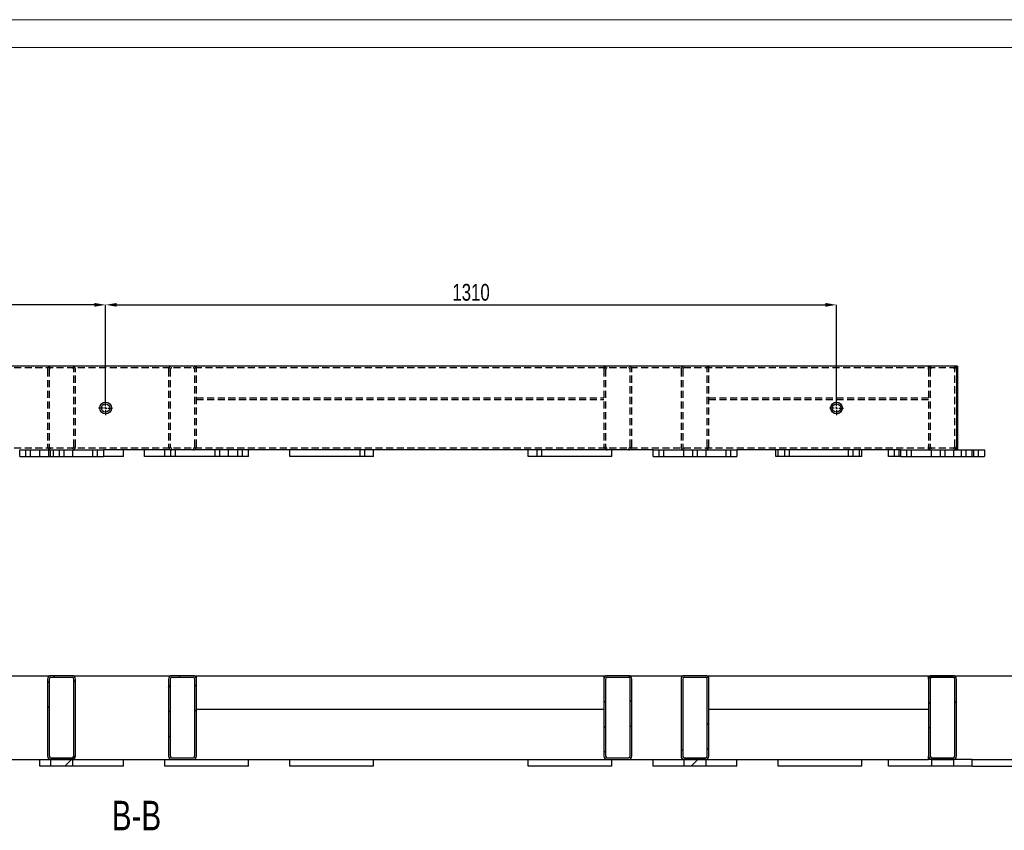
# Model space of a CAD drawing. Header units: millimetres. Extents: x 0 to 841, y 0 to 594.
# Tile 5 of 14: x 183 to 359, y 449 to 594. Entities that reach past the tile are written whole.
import ezdxf

# ---------------------------------------------------------------- set-up
doc = ezdxf.new("R2010")
doc.units = ezdxf.units.MM
doc.header["$PDSIZE"] = -1
doc.linetypes.add('CENTERX2', pattern=[20.32, 12.7, -2.54, 2.54, -2.54])
doc.linetypes.add('HIDDEN', pattern=[1.905, 1.27, -0.635])
for name, color, linetype in [('COTES', 1, 'Continuous'), ('NOTES', 6, 'Continuous'), ('TRAIT-FINS', 9, 'Continuous'), ('TRAIT-MIXTES', 3, 'CENTERX2'), ('TRAIT-TIRET', 2, 'HIDDEN')]:
    doc.layers.add(name, color=color, linetype=linetype)
doc.layers.add('TRAIT-FORT', color=4, linetype='Continuous', lineweight=25)
doc.styles.add('SLDTEXTSTYLE0', font='TXT', dxfattribs={"width": 0.75})
doc.dimstyles.new('SLDDIMSTYLE0', dxfattribs={"dimtxt": 3, "dimasz": 2, "dimexe": 0, "dimexo": 0.0625, "dimgap": 0.75, "dimtad": 1, "dimdec": 0, "dimlfac": 10, "dimrnd": 1e-09, "dimzin": 12, "dimdsep": 46, "dimtxsty": 'SLDTEXTSTYLE0', "dimsah": 1, "dimcen": 0.09, "dimadec": 0, "dimazin": 3, "dimtfac": 1, "dimtdec": 0, "dimtofl": 0, "dimtmove": 0, "dimatfit": 3, "dimfxl": 1, "dimfrac": 2, "dimtolj": 1, "dimtzin": 12, "dimarcsym": 0})
doc.dimstyles.new('SLDDIMSTYLE1', dxfattribs={"dimtxt": 3, "dimasz": 2, "dimexe": 0, "dimexo": 0.0625, "dimgap": 0.75, "dimtad": 1, "dimdec": 0, "dimlfac": 10, "dimrnd": 1e-09, "dimzin": 12, "dimdsep": 46, "dimtxsty": 'SLDTEXTSTYLE0', "dimsah": 1, "dimcen": 0.09, "dimadec": 0, "dimazin": 3, "dimtfac": 1, "dimtdec": 0, "dimtmove": 0, "dimatfit": 0, "dimfxl": 1, "dimfrac": 2, "dimtolj": 1, "dimtzin": 12, "dimarcsym": 0})
pattern_1 = [(45, (0, 0), (-13.4704, 13.4704), []), (45, (4.49, 2e-323), (-13.4704, 13.4704), []), (45, (8.98, 4e-323), (-13.4704, 13.4704), []), (45, (13.47, 6e-323), (-13.4704, 13.4704), [])]

# ---------------------------------------------------------------- blocks, each defined once
blk = doc.blocks.new('_D_90')
at = {"layer": 'COTES', "color": 0, "lineweight": -2, "transparency": 16777216}
for p, q in [((345.72, 476.44), (366.15, 476.44)), ((366.15, 463.44), (366.15, 474.44)), ((353.52, 461.44), (366.15, 461.44))]:
    blk.add_line(p, q, dxfattribs=at)
at = {"layer": 'COTES', "color": 0, "transparency": 16777216}
for points in [[(365.82, 474.44), (366.49, 474.44), (366.15, 476.44)], [(365.82, 463.44), (366.49, 463.44), (366.15, 461.44)]]:
    blk.add_solid(points, dxfattribs=at)
at = {"layer": 'Defpoints', "color": 0, "transparency": 16777216}
for p in [(345.66, 476.44), (366.15, 476.44), (353.46, 461.44)]:
    blk.add_point(p, dxfattribs=at)
at = {"layer": 'COTES', "color": 0, "transparency": 16777216, "insert": (362.4, 468.94), "char_height": 3, "attachment_point": 2, "rotation": 90, "style": 'SLDTEXTSTYLE0'}
blk.add_mtext('\\A1;150', dxfattribs=at)
blk = doc.blocks.new('_D_91')
at = {"layer": 'COTES', "color": 0, "lineweight": -2, "transparency": 16777216}
for p, q in [((366.15, 463.44), (366.15, 465.44)), ((353.52, 461.44), (366.15, 461.44)), ((366.15, 461.44), (366.15, 460.24)), ((353.52, 460.24), (366.15, 460.24)), ((366.15, 458.24), (366.15, 451.74))]:
    blk.add_line(p, q, dxfattribs=at)
at = {"layer": 'COTES', "color": 0, "transparency": 16777216}
for points in [[(365.82, 463.44), (366.49, 463.44), (366.15, 461.44)], [(365.82, 458.24), (366.49, 458.24), (366.15, 460.24)]]:
    blk.add_solid(points, dxfattribs=at)
at = {"layer": 'Defpoints', "color": 0, "transparency": 16777216}
for p in [(353.46, 461.44), (366.15, 461.44), (353.46, 460.24)]:
    blk.add_point(p, dxfattribs=at)
at = {"layer": 'COTES', "color": 0, "transparency": 16777216, "insert": (362.4, 453.99), "char_height": 3, "attachment_point": 2, "rotation": 90, "style": 'SLDTEXTSTYLE0'}
blk.add_mtext('\\A1;12', dxfattribs=at)
blk = doc.blocks.new('_D_93')
at = {"layer": 'COTES', "color": 0, "lineweight": -2, "transparency": 16777216}
for p, q in [((79.16, 525.72), (79.16, 542.9)), ((196.16, 542.9), (81.16, 542.9)), ((198.16, 525.72), (198.16, 542.9))]:
    blk.add_line(p, q, dxfattribs=at)
at = {"layer": 'COTES', "color": 0, "transparency": 16777216}
for points in [[(81.16, 543.24), (81.16, 542.57), (79.16, 542.9)], [(196.16, 543.24), (196.16, 542.57), (198.16, 542.9)]]:
    blk.add_solid(points, dxfattribs=at)
at = {"layer": 'Defpoints', "color": 0, "transparency": 16777216}
for p in [(79.16, 542.9), (79.16, 525.66), (198.16, 525.66)]:
    blk.add_point(p, dxfattribs=at)
at = {"layer": 'COTES', "color": 0, "transparency": 16777216, "insert": (138.66, 546.65), "char_height": 3, "attachment_point": 2, "style": 'SLDTEXTSTYLE0'}
blk.add_mtext('\\A1;1190', dxfattribs=at)
blk = doc.blocks.new('_D_96')
at = {"layer": 'COTES', "color": 0, "lineweight": -2, "transparency": 16777216}
for p, q in [((198.16, 525.72), (198.16, 542.9)), ((200.16, 542.9), (327.16, 542.9)), ((329.16, 525.72), (329.16, 542.9))]:
    blk.add_line(p, q, dxfattribs=at)
at = {"layer": 'COTES', "color": 0, "transparency": 16777216}
for points in [[(200.16, 543.24), (200.16, 542.57), (198.16, 542.9)], [(327.16, 543.24), (327.16, 542.57), (329.16, 542.9)]]:
    blk.add_solid(points, dxfattribs=at)
at = {"layer": 'Defpoints', "color": 0, "transparency": 16777216}
for p in [(329.16, 542.9), (198.16, 525.66), (329.16, 525.66)]:
    blk.add_point(p, dxfattribs=at)
at = {"layer": 'COTES', "color": 0, "transparency": 16777216, "insert": (263.66, 546.65), "char_height": 3, "attachment_point": 2, "style": 'SLDTEXTSTYLE0'}
blk.add_mtext('\\A1;1310', dxfattribs=at)
blk = doc.blocks.new('SW_CENTERMARKSYMBOL_44')
at = {"layer": 'TRAIT-MIXTES', "color": 0}
for p, q in [((-0.4, 0), (-1.25, 0)), ((0, 0), (-0.2, 0)), ((0, 0.4), (0, 1.25)), ((0, 0), (0, 0.2)), ((0, 0), (0, -0.2)), ((0, 0), (0.2, 0)), ((0.4, 0), (1.25, 0)), ((0, -0.4), (0, -1.25))]:
    blk.add_line(p, q, dxfattribs=at)
blk = doc.blocks.new('SW_CENTERMARKSYMBOL_45')
at = {"layer": 'TRAIT-MIXTES', "color": 0}
for p, q in [((-0.4, 0), (-1.25, 0)), ((0, 0), (-0.2, 0)), ((0, 0.4), (0, 1.25)), ((0, 0), (0, 0.2)), ((0, 0), (0, -0.2)), ((0, 0), (0.2, 0)), ((0.4, 0), (1.25, 0)), ((0, -0.4), (0, -1.25))]:
    blk.add_line(p, q, dxfattribs=at)

msp = doc.modelspace()

# ---------------------------------------------------------------- hatches: boundary and pattern name
at = {"layer": 'TRAIT-FINS'}
h = msp.add_hatch(dxfattribs=at)
h.set_pattern_fill('DIN 201 ACIER ET FONTE', color=256, style=0, pattern_type=2)
h.set_pattern_definition(pattern_1)
edge = h.paths.add_edge_path(flags=0)
edge.add_arc((192.16, 462.04), 0.6, 270, 360)
edge.add_line((192.76, 462.04), (192.76, 475.84))
edge.add_arc((192.16, 475.84), 0.6, 0, 90)
edge.add_line((192.16, 476.44), (188.36, 476.44))
edge.add_arc((188.36, 475.84), 0.6, 90, 180)
edge.add_line((187.76, 475.84), (187.76, 462.04))
edge.add_arc((188.36, 462.04), 0.6, 180, 270)
edge.add_line((188.36, 461.44), (192.16, 461.44))
edge = h.paths.add_edge_path(flags=0)
edge.add_line((192.16, 461.74), (188.36, 461.74))
edge.add_arc((188.36, 462.04), 0.3, 180, 270, ccw=False)
edge.add_line((188.06, 462.04), (188.06, 475.84))
edge.add_arc((188.36, 475.84), 0.3, 90, 180, ccw=False)
edge.add_line((188.36, 476.14), (192.16, 476.14))
edge.add_arc((192.16, 475.84), 0.3, 0, 90, ccw=False)
edge.add_line((192.46, 475.84), (192.46, 462.04))
edge.add_arc((192.16, 462.04), 0.3, 270, 360, ccw=False)
h = msp.add_hatch(dxfattribs=at)
h.set_pattern_fill('DIN 201 ACIER ET FONTE', color=256, style=0, pattern_type=2)
h.set_pattern_definition(pattern_1)
edge = h.paths.add_edge_path(flags=0)
edge.add_line((210.04, 461.44), (213.84, 461.44))
edge.add_arc((213.84, 462.04), 0.6, 270, 360)
edge.add_line((214.44, 462.04), (214.44, 475.84))
edge.add_arc((213.84, 475.84), 0.6, 0, 90)
edge.add_line((213.84, 476.44), (210.04, 476.44))
edge.add_arc((210.04, 475.84), 0.6, 90, 180)
edge.add_line((209.44, 475.84), (209.44, 462.04))
edge.add_arc((210.04, 462.04), 0.6, 180, 270)
edge = h.paths.add_edge_path(flags=0)
edge.add_arc((213.84, 462.04), 0.3, 270, 360, ccw=False)
edge.add_line((213.84, 461.74), (210.04, 461.74))
edge.add_arc((210.04, 462.04), 0.3, 180, 270, ccw=False)
edge.add_line((209.74, 462.04), (209.74, 475.84))
edge.add_arc((210.04, 475.84), 0.3, 90, 180, ccw=False)
edge.add_line((210.04, 476.14), (213.84, 476.14))
edge.add_arc((213.84, 475.84), 0.3, 0, 90, ccw=False)
edge.add_line((214.14, 475.84), (214.14, 462.04))
h = msp.add_hatch(dxfattribs=at)
h.set_pattern_fill('DIN 201 ACIER ET FONTE', color=256, style=0, pattern_type=2)
h.set_pattern_definition(pattern_1)
edge = h.paths.add_edge_path(flags=0)
edge.add_arc((291.88, 462.04), 0.6, 270, 360)
edge.add_line((292.48, 462.04), (292.48, 475.84))
edge.add_arc((291.88, 475.84), 0.6, 0, 90)
edge.add_line((291.88, 476.44), (288.08, 476.44))
edge.add_arc((288.08, 475.84), 0.6, 90, 180)
edge.add_line((287.48, 475.84), (287.48, 462.04))
edge.add_arc((288.08, 462.04), 0.6, 180, 270)
edge.add_line((288.08, 461.44), (291.88, 461.44))
edge = h.paths.add_edge_path(flags=0)
edge.add_line((291.88, 461.74), (288.08, 461.74))
edge.add_arc((288.08, 462.04), 0.3, 180, 270, ccw=False)
edge.add_line((287.78, 462.04), (287.78, 475.84))
edge.add_arc((288.08, 475.84), 0.3, 90, 180, ccw=False)
edge.add_line((288.08, 476.14), (291.88, 476.14))
edge.add_arc((291.88, 475.84), 0.3, 0, 90, ccw=False)
edge.add_line((292.18, 475.84), (292.18, 462.04))
edge.add_arc((291.88, 462.04), 0.3, 270, 360, ccw=False)
h = msp.add_hatch(dxfattribs=at)
h.set_pattern_fill('DIN 201 ACIER ET FONTE', color=256, style=0, pattern_type=2)
h.set_pattern_definition(pattern_1)
edge = h.paths.add_edge_path(flags=0)
edge.add_arc((305.69, 462.04), 0.6, 270, 360)
edge.add_line((306.29, 462.04), (306.29, 475.84))
edge.add_arc((305.69, 475.84), 0.6, 0, 90)
edge.add_line((305.69, 476.44), (301.89, 476.44))
edge.add_arc((301.89, 475.84), 0.6, 90, 180)
edge.add_line((301.29, 475.84), (301.29, 462.04))
edge.add_arc((301.89, 462.04), 0.6, 180, 270)
edge.add_line((301.89, 461.44), (305.69, 461.44))
edge = h.paths.add_edge_path(flags=0)
edge.add_line((305.69, 461.74), (301.89, 461.74))
edge.add_arc((301.89, 462.04), 0.3, 180, 270, ccw=False)
edge.add_line((301.59, 462.04), (301.59, 475.84))
edge.add_arc((301.89, 475.84), 0.3, 90, 180, ccw=False)
edge.add_line((301.89, 476.14), (305.69, 476.14))
edge.add_arc((305.69, 475.84), 0.3, 0, 90, ccw=False)
edge.add_line((305.99, 475.84), (305.99, 462.04))
edge.add_arc((305.69, 462.04), 0.3, 270, 360, ccw=False)
h = msp.add_hatch(dxfattribs=at)
h.set_pattern_fill('DIN 201 ACIER ET FONTE', color=256, style=0, pattern_type=2)
h.set_pattern_definition(pattern_1)
edge = h.paths.add_edge_path(flags=0)
edge.add_arc((350.06, 462.04), 0.6, 270, 360)
edge.add_line((350.66, 462.04), (350.66, 475.84))
edge.add_arc((350.06, 475.84), 0.6, 0, 90)
edge.add_line((350.06, 476.44), (346.26, 476.44))
edge.add_arc((346.26, 475.84), 0.6, 90, 180)
edge.add_line((345.66, 475.84), (345.66, 462.04))
edge.add_arc((346.26, 462.04), 0.6, 180, 270)
edge.add_line((346.26, 461.44), (350.06, 461.44))
edge = h.paths.add_edge_path(flags=0)
edge.add_line((350.06, 461.74), (346.26, 461.74))
edge.add_arc((346.26, 462.04), 0.3, 180, 270, ccw=False)
edge.add_line((345.96, 462.04), (345.96, 475.84))
edge.add_arc((346.26, 475.84), 0.3, 90, 180, ccw=False)
edge.add_line((346.26, 476.14), (350.06, 476.14))
edge.add_arc((350.06, 475.84), 0.3, 0, 90, ccw=False)
edge.add_line((350.36, 475.84), (350.36, 462.04))
edge.add_arc((350.06, 462.04), 0.3, 270, 360, ccw=False)
h = msp.add_hatch(dxfattribs=at)
h.set_pattern_fill('DIN 201 ACIER ET FONTE', color=256, style=0, pattern_type=2)
h.set_pattern_definition(pattern_1)
h.paths.add_polyline_path([(188.26, 460.24), (192.26, 460.24), (192.26, 461.44), (188.26, 461.44)], flags=0)
h = msp.add_hatch(dxfattribs=at)
h.set_pattern_fill('DIN 201 ACIER ET FONTE', color=256, style=0, pattern_type=2)
h.set_pattern_definition(pattern_1)
h.paths.add_polyline_path([(301.79, 460.24), (305.79, 460.24), (305.79, 461.44), (301.79, 461.44)], flags=0)
h = msp.add_hatch(dxfattribs=at)
h.set_pattern_fill('DIN 201 ACIER ET FONTE', color=256, style=0, pattern_type=2)
h.set_pattern_definition(pattern_1)
h.paths.add_polyline_path([(346.16, 460.24), (350.16, 460.24), (350.16, 461.44), (346.16, 461.44)], flags=0)

# ---------------------------------------------------------------- linework, layer by layer
at = {"lineweight": 18}
for p, q in [((841, 594), (0, 594)), ((836, 589), (5, 589))]:
    msp.add_line(p, q, dxfattribs=at)
at = {"layer": 'TRAIT-FORT', "lineweight": 25}
for p, q in [((350.66, 531.91), (59.76, 531.91)), ((350.86, 531.91), (350.66, 531.91)), ((350.66, 531.91), (350.66, 531.31)), ((350.66, 531.31), (350.66, 517.51)), ((350.86, 531.91), (350.86, 531.31)), ((350.86, 531.31), (350.86, 517.51)), ((350.66, 517.51), (350.66, 516.91)), ((350.86, 517.51), (350.86, 516.91)), ((182.76, 515.71), (182.76, 516.91)), ((182.76, 516.91), (197.76, 516.91)), ((182.76, 515.71), (197.76, 515.71)), ((197.76, 516.91), (197.76, 515.71)), ((205.16, 516.91), (197.76, 516.91)), ((201.36, 515.71), (197.76, 515.71)), ((201.36, 515.71), (201.36, 516.91)), ((205.16, 515.71), (205.16, 516.91)), ((220.16, 516.91), (205.16, 516.91)), ((220.16, 515.71), (205.16, 515.71)), ((220.16, 515.71), (220.16, 516.91)), ((273.89, 516.91), (220.16, 516.91)), ((223.76, 515.71), (220.16, 515.71)), ((223.76, 515.71), (223.76, 516.91)), ((231.16, 515.71), (231.16, 516.91)), ((246.16, 515.71), (231.16, 515.71)), ((246.16, 515.71), (246.16, 516.91)), ((273.89, 515.71), (273.89, 516.91)), ((288.89, 516.91), (273.89, 516.91)), ((288.89, 515.71), (273.89, 515.71)), ((288.89, 515.71), (288.89, 516.91)), ((296.29, 516.91), (288.89, 516.91)), ((296.29, 515.71), (296.29, 516.91)), ((296.29, 516.91), (311.29, 516.91)), ((296.29, 515.71), (311.29, 515.71)), ((311.29, 516.91), (311.29, 515.71)), ((318.26, 516.91), (311.29, 516.91)), ((318.26, 515.71), (318.26, 516.91)), ((333.26, 516.91), (318.26, 516.91)), ((333.26, 515.71), (318.26, 515.71)), ((333.26, 515.71), (333.26, 516.91)), ((340.66, 516.91), (333.26, 516.91)), ((333.69, 515.71), (333.26, 515.71)), ((333.69, 515.71), (333.69, 516.91)), ((338.46, 515.71), (338.46, 516.91)), ((340.66, 515.71), (338.46, 515.71)), ((340.66, 516.91), (355.66, 516.91)), ((340.66, 515.71), (340.66, 516.91)), ((340.66, 515.71), (355.66, 515.71)), ((355.66, 516.91), (355.66, 515.71)), ((161.59, 476.44), (188.36, 476.44)), ((187.76, 475.84), (187.76, 462.04)), ((188.06, 475.84), (188.06, 462.04)), ((192.16, 476.44), (188.36, 476.44)), ((192.16, 476.14), (188.36, 476.14)), ((192.16, 476.44), (210.04, 476.44)), ((192.46, 462.04), (192.46, 475.84)), ((192.76, 462.04), (192.76, 475.84)), ((209.44, 475.84), (209.44, 462.04)), ((209.74, 475.84), (209.74, 462.04)), ((213.84, 476.44), (210.04, 476.44)), ((213.84, 476.14), (210.04, 476.14)), ((213.84, 476.44), (214.44, 476.44)), ((214.14, 462.04), (214.14, 475.84)), ((214.44, 476.44), (287.48, 476.44)), ((214.44, 475.84), (214.44, 476.44)), ((214.44, 462.04), (214.44, 475.84)), ((287.48, 476.44), (288.08, 476.44)), ((287.48, 476.44), (287.48, 475.84)), ((287.48, 475.84), (287.48, 462.04)), ((287.78, 475.84), (287.78, 462.04)), ((291.88, 476.44), (288.08, 476.44)), ((291.88, 476.14), (288.08, 476.14)), ((291.88, 476.44), (301.89, 476.44)), ((292.18, 462.04), (292.18, 475.84)), ((292.48, 462.04), (292.48, 475.84)), ((301.29, 475.84), (301.29, 462.04)), ((301.59, 475.84), (301.59, 462.04)), ((305.69, 476.44), (301.89, 476.44)), ((305.69, 476.14), (301.89, 476.14)), ((305.69, 476.44), (306.29, 476.44)), ((305.99, 462.04), (305.99, 475.84)), ((306.29, 476.44), (345.66, 476.44)), ((306.29, 475.84), (306.29, 476.44)), ((306.29, 462.04), (306.29, 475.84)), ((345.66, 476.44), (346.26, 476.44)), ((345.66, 475.84), (345.66, 476.44)), ((345.66, 475.84), (345.66, 462.04)), ((345.96, 475.84), (345.96, 462.04)), ((350.06, 476.44), (346.26, 476.44)), ((350.06, 476.14), (346.26, 476.14)), ((350.36, 462.04), (350.36, 475.84)), ((350.66, 462.04), (350.66, 475.84)), ((214.44, 470.44), (287.48, 470.44)), ((306.29, 470.44), (345.66, 470.44)), ((134.66, 461.44), (188.26, 461.44)), ((186.36, 460.24), (186.36, 461.44)), ((192.26, 461.44), (188.26, 461.44)), ((188.26, 461.44), (188.26, 460.24)), ((188.36, 461.74), (192.16, 461.74)), ((188.36, 461.44), (192.16, 461.44)), ((192.26, 460.24), (192.26, 461.44)), ((192.26, 461.44), (210.04, 461.44)), ((201.36, 460.24), (201.36, 461.44)), ((208.76, 460.24), (208.76, 461.44)), ((210.04, 461.74), (213.84, 461.74)), ((210.04, 461.44), (213.84, 461.44)), ((213.84, 461.44), (288.08, 461.44)), ((223.76, 460.24), (223.76, 461.44)), ((231.16, 460.24), (231.16, 461.44)), ((246.16, 460.24), (246.16, 461.44)), ((273.89, 460.24), (273.89, 461.44)), ((288.08, 461.74), (291.88, 461.74)), ((288.08, 461.44), (291.88, 461.44)), ((288.89, 460.24), (288.89, 461.44)), ((291.88, 461.44), (301.79, 461.44)), ((296.29, 460.24), (296.29, 461.44)), ((305.79, 461.44), (301.79, 461.44)), ((301.79, 461.44), (301.79, 460.24)), ((301.89, 461.74), (305.69, 461.74)), ((301.89, 461.44), (305.69, 461.44)), ((305.79, 460.24), (305.79, 461.44)), ((305.79, 461.44), (345.66, 461.44)), ((311.29, 460.24), (311.29, 461.44)), ((318.69, 460.24), (318.69, 461.44)), ((333.69, 460.24), (333.69, 461.44)), ((338.46, 460.24), (338.46, 461.44)), ((345.66, 461.44), (345.66, 462.04)), ((346.16, 461.44), (345.66, 461.44)), ((350.16, 461.44), (346.16, 461.44)), ((346.16, 461.44), (346.16, 460.24)), ((346.26, 461.74), (350.06, 461.74)), ((346.26, 461.44), (350.06, 461.44)), ((350.16, 460.24), (350.16, 461.44)), ((353.46, 461.44), (350.16, 461.44)), ((353.46, 460.24), (353.46, 461.44)), ((188.26, 460.24), (186.36, 460.24)), ((192.26, 460.24), (188.26, 460.24)), ((201.36, 460.24), (192.26, 460.24)), ((223.76, 460.24), (208.76, 460.24)), ((246.16, 460.24), (231.16, 460.24)), ((288.89, 460.24), (273.89, 460.24)), ((301.79, 460.24), (296.29, 460.24)), ((305.79, 460.24), (301.79, 460.24)), ((311.29, 460.24), (305.79, 460.24)), ((333.69, 460.24), (318.69, 460.24)), ((346.16, 460.24), (338.46, 460.24)), ((350.16, 460.24), (346.16, 460.24)), ((353.46, 460.24), (350.16, 460.24))]:
    msp.add_line(p, q, dxfattribs=at)
for centre, radius in [((198.16, 524.41), 1.05), ((198.16, 524.41), 0.75), ((329.16, 524.41), 1.05), ((329.16, 524.41), 0.75)]:
    msp.add_circle(centre, radius, dxfattribs=at)
for centre, radius, start, end in [((188.36, 475.84), 0.6, 90, 180), ((188.36, 475.84), 0.3, 90, 180), ((192.16, 475.84), 0.6, 0, 90), ((192.16, 475.84), 0.3, 0, 90), ((210.04, 475.84), 0.6, 90, 180), ((210.04, 475.84), 0.3, 90, 180), ((213.84, 475.84), 0.6, 0, 90), ((213.84, 475.84), 0.3, 0, 90), ((288.08, 475.84), 0.6, 90, 180), ((288.08, 475.84), 0.3, 90, 180), ((291.88, 475.84), 0.6, 0, 90), ((291.88, 475.84), 0.3, 0, 90), ((301.89, 475.84), 0.6, 90, 180), ((301.89, 475.84), 0.3, 90, 180), ((305.69, 475.84), 0.6, 0, 90), ((305.69, 475.84), 0.3, 0, 90), ((346.26, 475.84), 0.6, 90, 180), ((346.26, 475.84), 0.3, 90, 180), ((350.06, 475.84), 0.6, 0, 90), ((350.06, 475.84), 0.3, 0, 90), ((188.36, 462.04), 0.6, 180, 270), ((188.36, 462.04), 0.3, 180, 270), ((192.16, 462.04), 0.6, 270, 0), ((192.16, 462.04), 0.3, 270, 0), ((210.04, 462.04), 0.6, 180, 270), ((210.04, 462.04), 0.3, 180, 270), ((213.84, 462.04), 0.6, 270, 0), ((213.84, 462.04), 0.3, 270, 0), ((288.08, 462.04), 0.6, 180, 270), ((288.08, 462.04), 0.3, 180, 270), ((291.88, 462.04), 0.6, 270, 0), ((291.88, 462.04), 0.3, 270, 0), ((301.89, 462.04), 0.6, 180, 270), ((301.89, 462.04), 0.3, 180, 270), ((305.69, 462.04), 0.6, 270, 0), ((305.69, 462.04), 0.3, 270, 0), ((346.26, 462.04), 0.6, 180, 270), ((346.26, 462.04), 0.3, 180, 270), ((350.06, 462.04), 0.6, 270, 0), ((350.06, 462.04), 0.3, 270, 0)]:
    msp.add_arc(centre, radius, start, end, dxfattribs=at)
at = {"layer": 'TRAIT-TIRET'}
for p, q in [((350.66, 531.61), (59.76, 531.61)), ((187.76, 531.31), (187.76, 517.51)), ((188.06, 531.31), (188.06, 517.51)), ((192.46, 517.51), (192.46, 531.31)), ((192.76, 517.51), (192.76, 531.31)), ((209.44, 531.31), (209.44, 517.51)), ((209.74, 531.31), (209.74, 517.51)), ((214.14, 517.51), (214.14, 531.31)), ((214.44, 531.31), (214.44, 531.91)), ((214.44, 517.51), (214.44, 531.31)), ((287.48, 531.91), (287.48, 531.31)), ((287.48, 531.31), (287.48, 517.51)), ((287.78, 531.31), (287.78, 517.51)), ((292.18, 517.51), (292.18, 531.31)), ((292.48, 517.51), (292.48, 531.31)), ((301.29, 531.31), (301.29, 517.51)), ((301.59, 531.31), (301.59, 517.51)), ((305.99, 517.51), (305.99, 531.31)), ((306.29, 531.31), (306.29, 531.91)), ((306.29, 517.51), (306.29, 531.31)), ((345.66, 531.31), (345.66, 531.91)), ((345.66, 531.31), (345.66, 517.51)), ((345.96, 531.31), (345.96, 517.51)), ((350.36, 517.51), (350.36, 531.31)), ((214.44, 526.21), (287.48, 526.21)), ((214.44, 525.91), (287.48, 525.91)), ((306.29, 526.21), (345.66, 526.21)), ((306.29, 525.91), (345.66, 525.91)), ((350.66, 517.21), (59.76, 517.21)), ((345.66, 516.91), (345.66, 517.51)), ((183.81, 516.91), (183.81, 515.71)), ((184.71, 515.71), (184.71, 516.91)), ((186.36, 515.71), (186.36, 516.91)), ((187.91, 516.91), (187.91, 515.71)), ((188.26, 515.71), (188.26, 516.91)), ((188.81, 515.71), (188.81, 516.91)), ((189.81, 516.91), (189.81, 515.71)), ((190.71, 515.71), (190.71, 516.91)), ((192.26, 515.71), (192.26, 516.91)), ((195.81, 516.91), (195.81, 515.71)), ((196.71, 515.71), (196.71, 516.91)), ((208.76, 515.71), (208.76, 516.91)), ((209.81, 516.91), (209.81, 515.71)), ((210.71, 515.71), (210.71, 516.91)), ((217.71, 516.91), (217.71, 515.71)), ((218.61, 515.71), (218.61, 516.91)), ((221.81, 516.91), (221.81, 515.71)), ((222.71, 515.71), (222.71, 516.91)), ((243.71, 516.91), (243.71, 515.71)), ((244.61, 515.71), (244.61, 516.91)), ((275.44, 516.91), (275.44, 515.71)), ((276.34, 515.71), (276.34, 516.91)), ((297.34, 516.91), (297.34, 515.71)), ((298.24, 515.71), (298.24, 516.91)), ((301.79, 515.71), (301.79, 516.91)), ((303.34, 516.91), (303.34, 515.71)), ((304.24, 515.71), (304.24, 516.91)), ((305.79, 515.71), (305.79, 516.91)), ((309.34, 516.91), (309.34, 515.71)), ((310.24, 515.71), (310.24, 516.91)), ((318.69, 515.71), (318.69, 516.91)), ((319.81, 516.91), (319.81, 515.71)), ((320.71, 515.71), (320.71, 516.91)), ((331.24, 516.91), (331.24, 515.71)), ((332.14, 515.71), (332.14, 516.91)), ((339.51, 516.91), (339.51, 515.71)), ((340.41, 515.71), (340.41, 516.91)), ((341.71, 516.91), (341.71, 515.71)), ((342.61, 515.71), (342.61, 516.91)), ((346.16, 515.71), (346.16, 516.91)), ((347.71, 516.91), (347.71, 515.71)), ((348.61, 515.71), (348.61, 516.91)), ((350.16, 515.71), (350.16, 516.91)), ((351.51, 516.91), (351.51, 515.71)), ((352.41, 515.71), (352.41, 516.91)), ((353.46, 515.71), (353.46, 516.91)), ((353.71, 516.91), (353.71, 515.71)), ((354.61, 515.71), (354.61, 516.91))]:
    msp.add_line(p, q, dxfattribs=at)
for centre, radius, start, end in [((188.36, 531.31), 0.6, 90, 180), ((188.36, 531.31), 0.3, 90, 180), ((192.16, 531.31), 0.6, 0, 90), ((192.16, 531.31), 0.3, 0, 90), ((210.04, 531.31), 0.6, 90, 180), ((210.04, 531.31), 0.3, 90, 180), ((213.84, 531.31), 0.6, 0, 90), ((213.84, 531.31), 0.3, 0, 90), ((288.08, 531.31), 0.6, 90, 180), ((288.08, 531.31), 0.3, 90, 180), ((291.88, 531.31), 0.6, 0, 90), ((291.88, 531.31), 0.3, 0, 90), ((301.89, 531.31), 0.6, 90, 180), ((301.89, 531.31), 0.3, 90, 180), ((305.69, 531.31), 0.6, 0, 90), ((305.69, 531.31), 0.3, 0, 90), ((346.26, 531.31), 0.6, 90, 180), ((346.26, 531.31), 0.3, 90, 180), ((350.06, 531.31), 0.6, 0, 90), ((350.06, 531.31), 0.3, 0, 90), ((188.36, 517.51), 0.6, 180, 270), ((188.36, 517.51), 0.3, 180, 270), ((192.16, 517.51), 0.6, 270, 0), ((192.16, 517.51), 0.3, 270, 0), ((210.04, 517.51), 0.6, 180, 270), ((210.04, 517.51), 0.3, 180, 270), ((213.84, 517.51), 0.6, 270, 0), ((213.84, 517.51), 0.3, 270, 0), ((288.08, 517.51), 0.6, 180, 270), ((288.08, 517.51), 0.3, 180, 270), ((291.88, 517.51), 0.6, 270, 0), ((291.88, 517.51), 0.3, 270, 0), ((301.89, 517.51), 0.6, 180, 270), ((301.89, 517.51), 0.3, 180, 270), ((305.69, 517.51), 0.6, 270, 0), ((305.69, 517.51), 0.3, 270, 0), ((346.26, 517.51), 0.6, 180, 270), ((346.26, 517.51), 0.3, 180, 270), ((350.06, 517.51), 0.6, 270, 0), ((350.06, 517.51), 0.3, 270, 0)]:
    msp.add_arc(centre, radius, start, end, dxfattribs=at)

# ---------------------------------------------------------------- block references
at = {"layer": 'TRAIT-MIXTES'}
for name, p in [('SW_CENTERMARKSYMBOL_44', (198.16, 524.41)), ('SW_CENTERMARKSYMBOL_45', (329.16, 524.41))]:
    msp.add_blockref(name, p, dxfattribs=at)

# ---------------------------------------------------------------- texts
at = {"layer": 'NOTES', "insert": (203.69, 454.03), "char_height": 5.292, "attachment_point": 2, "style": 'SLDTEXTSTYLE0'}
msp.add_mtext('B-B', dxfattribs=at)

# ---------------------------------------------------------------- dimensions: what is measured, and where the dimension line sits
at = {"layer": 'COTES'}
for base, p2, picture, middle in [((79.16, 542.9), (79.16, 525.66), '_D_93', (138.66, 542.9)), ((329.16, 542.9), (329.16, 525.66), '_D_96', (263.66, 542.9))]:
    dim = msp.add_linear_dim(base=base, p1=(198.16, 525.66), p2=p2, dimstyle='SLDDIMSTYLE0', dxfattribs=at)
    dim.commit()
    dim.dimension.update_dxf_attribs({"geometry": picture, "text_midpoint": middle, "dimtype": 160})
for base, p1, p2, dimstyle, picture, middle in [((366.15, 476.44), (353.46, 461.44), (345.66, 476.44), 'SLDDIMSTYLE0', '_D_90', (366.15, 468.94)), ((366.15, 461.44), (353.46, 460.24), (353.46, 461.44), 'SLDDIMSTYLE1', '_D_91', (366.15, 453.99))]:
    dim = msp.add_linear_dim(base=base, p1=p1, p2=p2, angle=90, dimstyle=dimstyle, dxfattribs=at)
    dim.commit()
    dim.dimension.update_dxf_attribs({"geometry": picture, "text_midpoint": middle, "dimtype": 160})

doc.saveas('drawing.dxf')
